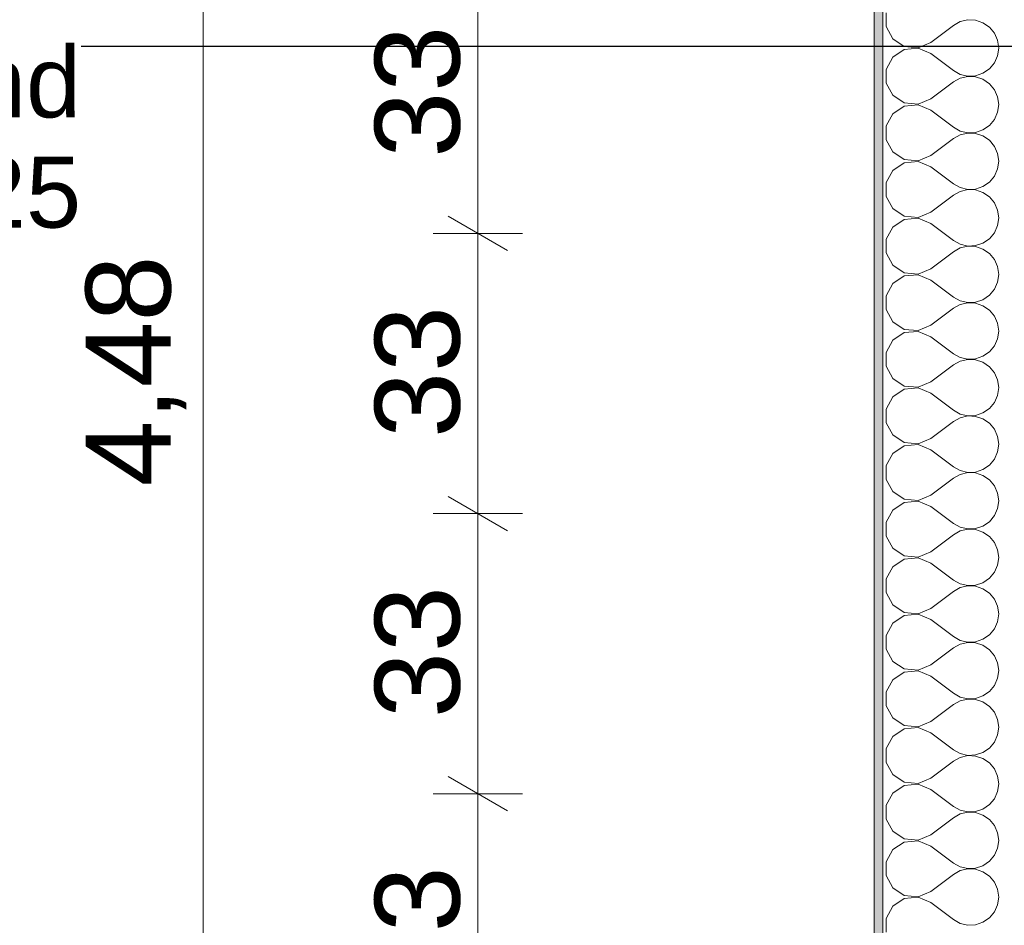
# Model space of a CAD drawing. Header units: metres. Extents: x -3.6 to 65.4, y -11 to 16.8.
# Tile 11 of 178: x -1.2 to 0, y 2.3 to 3.4. Entities that reach past the tile are written whole.
import ezdxf

# ---------------------------------------------------------------- set-up
doc = ezdxf.new("R2010")
doc.units = ezdxf.units.M
doc.header["$MEASUREMENT"] = 0
for name, color, linetype in [('154 - Bemaßung_ Beschriftung.Ausbau - Deckenspiegel', 7, 'Continuous'), ('604 - Struktur.Wand Aussen', 7, 'Continuous'), ('Neubau_154 - Bemaßung_ Beschriftung.Ausbau - Deckenspiegel', 7, 'Continuous')]:
    doc.layers.add(name, color=color, linetype=linetype)
doc.styles.add('ERSTELLTER_STIL_2', font='txt')
doc.dimstyles.new('ERSTELLTER_STIL__3', dxfattribs={"dimtxt": 0.1, "dimasz": 0.0532, "dimexe": 0.18, "dimexo": 0.0625, "dimgap": 0, "dimtad": 1, "dimzin": 0, "dimdsep": 46, "dimtxsty": 'ERSTELLTER_STIL_2', "dimblk": 'ARROWHEAD_2', "dimblk1": 'ARROWHEAD_2', "dimblk2": 'ARROWHEAD_2', "dimcen": 0.09, "dimse1": 1, "dimse2": 1, "dimclrd": 7, "dimclre": 7, "dimclrt": 7, "dimazin": 0, "dimtfac": 1, "dimtdec": 4, "dimtmove": 0, "dimatfit": 3, "dimfxl": 1, "dimtolj": 1, "dimtzin": 0, "dimarcsym": 0})
doc.dimstyles.new('ERSTELLTER_STIL__4', dxfattribs={"dimtxt": 0.18, "dimasz": 0.02736, "dimexe": 0.18, "dimexo": 0.0625, "dimgap": 0, "dimtad": 0, "dimtih": 1, "dimtoh": 1, "dimdec": 4, "dimzin": 0, "dimdsep": 46, "dimcen": 0.09, "dimadec": 0, "dimazin": 0, "dimtfac": 1, "dimtdec": 4, "dimtmove": 0, "dimatfit": 3, "dimldrblk": 'ARROWHEAD_11', "dimfxl": 1, "dimtolj": 1, "dimtzin": 0, "dimarcsym": 0})

# ---------------------------------------------------------------- blocks, each defined once
blk = doc.blocks.new('*X2')
at = {"layer": '604 - Struktur.Wand Aussen', "color": 7, "linetype": 'Continuous', "lineweight": 5}
for p, q in [((-0.1607, 3.3748), (-0.1607, 3.3585)), ((-0.0647, 3.3665), (-0.0736, 3.3645)), ((-0.0555, 3.3661), (-0.0647, 3.3665)), ((-0.0468, 3.3631), (-0.0555, 3.3661)), ((-0.1607, 3.3585), (-0.153, 3.3442)), ((-0.1083, 3.34), (-0.0817, 3.36)), ((-0.0736, 3.3645), (-0.0817, 3.36)), ((-0.0392, 3.3579), (-0.0468, 3.3631)), ((-0.0333, 3.3509), (-0.0392, 3.3579)), ((-0.153, 3.3442), (-0.1395, 3.3352)), ((-0.0296, 3.3424), (-0.0333, 3.3509)), ((-0.0283, 3.3333), (-0.0296, 3.3424)), ((-0.1395, 3.3314), (-0.153, 3.3224)), ((-0.1395, 3.3352), (-0.1233, 3.3337)), ((-0.1233, 3.333), (-0.1395, 3.3314)), ((-0.1233, 3.3337), (-0.1083, 3.34)), ((-0.1083, 3.3267), (-0.1233, 3.333)), ((-0.0296, 3.3242), (-0.0283, 3.3333)), ((-0.153, 3.3224), (-0.1607, 3.3081)), ((-0.1083, 3.3267), (-0.0817, 3.3067)), ((-0.0333, 3.3158), (-0.0296, 3.3242)), ((-0.1607, 3.3081), (-0.1607, 3.2919)), ((-0.0468, 3.3035), (-0.0392, 3.3087)), ((-0.0392, 3.3087), (-0.0333, 3.3158)), ((-0.0817, 3.3067), (-0.0736, 3.3022)), ((-0.0736, 3.2978), (-0.0817, 3.2933)), ((-0.0736, 3.3022), (-0.0647, 3.3001)), ((-0.0647, 3.2999), (-0.0736, 3.2978)), ((-0.0647, 3.3001), (-0.0555, 3.3006)), ((-0.0555, 3.2994), (-0.0647, 3.2999)), ((-0.0555, 3.3006), (-0.0468, 3.3035)), ((-0.0468, 3.2965), (-0.0555, 3.2994)), ((-0.0392, 3.2913), (-0.0468, 3.2965)), ((-0.1607, 3.2919), (-0.153, 3.2776)), ((-0.1083, 3.2733), (-0.0817, 3.2933)), ((-0.0333, 3.2842), (-0.0392, 3.2913)), ((-0.0296, 3.2758), (-0.0333, 3.2842)), ((-0.153, 3.2776), (-0.1395, 3.2686)), ((-0.1233, 3.267), (-0.1083, 3.2733)), ((-0.0283, 3.2667), (-0.0296, 3.2758)), ((-0.1395, 3.2648), (-0.153, 3.2558)), ((-0.1395, 3.2686), (-0.1233, 3.267)), ((-0.1233, 3.2663), (-0.1395, 3.2648)), ((-0.1083, 3.26), (-0.1233, 3.2663)), ((-0.0296, 3.2576), (-0.0283, 3.2667)), ((-0.153, 3.2558), (-0.1607, 3.2415)), ((-0.1083, 3.26), (-0.0817, 3.24)), ((-0.0392, 3.2421), (-0.0333, 3.2491)), ((-0.0333, 3.2491), (-0.0296, 3.2576)), ((-0.1607, 3.2415), (-0.1607, 3.2252)), ((-0.0817, 3.24), (-0.0736, 3.2355)), ((-0.0468, 3.2369), (-0.0392, 3.2421)), ((-0.1083, 3.2067), (-0.0817, 3.2267)), ((-0.0736, 3.2311), (-0.0817, 3.2267)), ((-0.0736, 3.2355), (-0.0647, 3.2335)), ((-0.0647, 3.2332), (-0.0736, 3.2311)), ((-0.0647, 3.2335), (-0.0555, 3.2339)), ((-0.0555, 3.2328), (-0.0647, 3.2332)), ((-0.0555, 3.2339), (-0.0468, 3.2369)), ((-0.0468, 3.2298), (-0.0555, 3.2328)), ((-0.0392, 3.2246), (-0.0468, 3.2298)), ((-0.1607, 3.2252), (-0.153, 3.2109)), ((-0.0333, 3.2175), (-0.0392, 3.2246)), ((-0.0296, 3.2091), (-0.0333, 3.2175)), ((-0.153, 3.2109), (-0.1395, 3.2019)), ((-0.1233, 3.2004), (-0.1083, 3.2067)), ((-0.0283, 3.2), (-0.0296, 3.2091)), ((-0.1395, 3.1981), (-0.153, 3.1891)), ((-0.1395, 3.2019), (-0.1233, 3.2004)), ((-0.1233, 3.1996), (-0.1395, 3.1981)), ((-0.1083, 3.1933), (-0.1233, 3.1996)), ((-0.1083, 3.1933), (-0.0817, 3.1733)), ((-0.0333, 3.1825), (-0.0296, 3.1909)), ((-0.0296, 3.1909), (-0.0283, 3.2)), ((-0.153, 3.1891), (-0.1607, 3.1748)), ((-0.0392, 3.1754), (-0.0333, 3.1825)), ((-0.1607, 3.1748), (-0.1607, 3.1585)), ((-0.0817, 3.1733), (-0.0736, 3.1689)), ((-0.0736, 3.1689), (-0.0647, 3.1668)), ((-0.0555, 3.1672), (-0.0468, 3.1702)), ((-0.0468, 3.1702), (-0.0392, 3.1754)), ((-0.1607, 3.1585), (-0.153, 3.1442)), ((-0.1083, 3.14), (-0.0817, 3.16)), ((-0.0736, 3.1645), (-0.0817, 3.16)), ((-0.0647, 3.1665), (-0.0736, 3.1645)), ((-0.0647, 3.1668), (-0.0555, 3.1672)), ((-0.0555, 3.1661), (-0.0647, 3.1665)), ((-0.0468, 3.1631), (-0.0555, 3.1661)), ((-0.0392, 3.1579), (-0.0468, 3.1631)), ((-0.0333, 3.1509), (-0.0392, 3.1579)), ((-0.0296, 3.1424), (-0.0333, 3.1509)), ((-0.153, 3.1442), (-0.1395, 3.1352)), ((-0.1395, 3.1352), (-0.1233, 3.1337)), ((-0.1233, 3.133), (-0.1395, 3.1314)), ((-0.1233, 3.1337), (-0.1083, 3.14)), ((-0.1083, 3.1267), (-0.1233, 3.133)), ((-0.0283, 3.1333), (-0.0296, 3.1424)), ((-0.0296, 3.1242), (-0.0283, 3.1333)), ((-0.153, 3.1224), (-0.1607, 3.1081)), ((-0.1395, 3.1314), (-0.153, 3.1224)), ((-0.1083, 3.1267), (-0.0817, 3.1067)), ((-0.0333, 3.1158), (-0.0296, 3.1242)), ((-0.0392, 3.1087), (-0.0333, 3.1158)), ((-0.1607, 3.1081), (-0.1607, 3.0919)), ((-0.0817, 3.1067), (-0.0736, 3.1022)), ((-0.0736, 3.1022), (-0.0647, 3.1001)), ((-0.0647, 3.0999), (-0.0736, 3.0978)), ((-0.0647, 3.1001), (-0.0555, 3.1006)), ((-0.0555, 3.0994), (-0.0647, 3.0999)), ((-0.0555, 3.1006), (-0.0468, 3.1035)), ((-0.0468, 3.0965), (-0.0555, 3.0994)), ((-0.0468, 3.1035), (-0.0392, 3.1087)), ((-0.1607, 3.0919), (-0.153, 3.0776)), ((-0.1083, 3.0733), (-0.0817, 3.0933)), ((-0.0736, 3.0978), (-0.0817, 3.0933)), ((-0.0392, 3.0913), (-0.0468, 3.0965)), ((-0.0333, 3.0842), (-0.0392, 3.0913)), ((-0.153, 3.0776), (-0.1395, 3.0686)), ((-0.0296, 3.0758), (-0.0333, 3.0842)), ((-0.0283, 3.0667), (-0.0296, 3.0758)), ((-0.1395, 3.0648), (-0.153, 3.0558)), ((-0.1395, 3.0686), (-0.1233, 3.067)), ((-0.1233, 3.0663), (-0.1395, 3.0648)), ((-0.1233, 3.067), (-0.1083, 3.0733)), ((-0.1083, 3.06), (-0.1233, 3.0663)), ((-0.0296, 3.0576), (-0.0283, 3.0667)), ((-0.153, 3.0558), (-0.1607, 3.0415)), ((-0.1083, 3.06), (-0.0817, 3.04)), ((-0.0333, 3.0491), (-0.0296, 3.0576)), ((-0.1607, 3.0415), (-0.1607, 3.0252)), ((-0.0817, 3.04), (-0.0736, 3.0355)), ((-0.0468, 3.0369), (-0.0392, 3.0421)), ((-0.0392, 3.0421), (-0.0333, 3.0491)), ((-0.0736, 3.0311), (-0.0817, 3.0267)), ((-0.0736, 3.0355), (-0.0647, 3.0335)), ((-0.0647, 3.0332), (-0.0736, 3.0311)), ((-0.0647, 3.0335), (-0.0555, 3.0339)), ((-0.0555, 3.0328), (-0.0647, 3.0332)), ((-0.0555, 3.0339), (-0.0468, 3.0369)), ((-0.0468, 3.0298), (-0.0555, 3.0328)), ((-0.0392, 3.0246), (-0.0468, 3.0298)), ((-0.1607, 3.0252), (-0.153, 3.0109)), ((-0.1083, 3.0067), (-0.0817, 3.0267)), ((-0.0333, 3.0175), (-0.0392, 3.0246)), ((-0.0296, 3.0091), (-0.0333, 3.0175)), ((-0.153, 3.0109), (-0.1395, 3.0019)), ((-0.1233, 3.0004), (-0.1083, 3.0067)), ((-0.0283, 3), (-0.0296, 3.0091)), ((-0.1395, 2.9981), (-0.153, 2.9891)), ((-0.1395, 3.0019), (-0.1233, 3.0004)), ((-0.1233, 2.9996), (-0.1395, 2.9981)), ((-0.1083, 2.9933), (-0.1233, 2.9996)), ((-0.0296, 2.9909), (-0.0283, 3)), ((-0.153, 2.9891), (-0.1607, 2.9748)), ((-0.1083, 2.9933), (-0.0817, 2.9733)), ((-0.0392, 2.9754), (-0.0333, 2.9825)), ((-0.0333, 2.9825), (-0.0296, 2.9909)), ((-0.1607, 2.9748), (-0.1607, 2.9585)), ((-0.0817, 2.9733), (-0.0736, 2.9689)), ((-0.0468, 2.9702), (-0.0392, 2.9754)), ((-0.1083, 2.94), (-0.0817, 2.96)), ((-0.0736, 2.9645), (-0.0817, 2.96)), ((-0.0736, 2.9689), (-0.0647, 2.9668)), ((-0.0647, 2.9665), (-0.0736, 2.9645)), ((-0.0647, 2.9668), (-0.0555, 2.9672)), ((-0.0555, 2.9661), (-0.0647, 2.9665)), ((-0.0555, 2.9672), (-0.0468, 2.9702)), ((-0.0468, 2.9631), (-0.0555, 2.9661)), ((-0.0392, 2.9579), (-0.0468, 2.9631)), ((-0.1607, 2.9585), (-0.153, 2.9442)), ((-0.0333, 2.9509), (-0.0392, 2.9579)), ((-0.0296, 2.9424), (-0.0333, 2.9509)), ((-0.153, 2.9442), (-0.1395, 2.9352)), ((-0.1233, 2.9337), (-0.1083, 2.94)), ((-0.0283, 2.9333), (-0.0296, 2.9424)), ((-0.1395, 2.9314), (-0.153, 2.9224)), ((-0.1395, 2.9352), (-0.1233, 2.9337)), ((-0.1233, 2.933), (-0.1395, 2.9314)), ((-0.1083, 2.9267), (-0.1233, 2.933)), ((-0.1083, 2.9267), (-0.0817, 2.9067)), ((-0.0333, 2.9158), (-0.0296, 2.9242)), ((-0.0296, 2.9242), (-0.0283, 2.9333)), ((-0.153, 2.9224), (-0.1607, 2.9081)), ((-0.0392, 2.9087), (-0.0333, 2.9158)), ((-0.1607, 2.9081), (-0.1607, 2.8919)), ((-0.0817, 2.9067), (-0.0736, 2.9022)), ((-0.0736, 2.9022), (-0.0647, 2.9001)), ((-0.0555, 2.9006), (-0.0468, 2.9035)), ((-0.0468, 2.9035), (-0.0392, 2.9087)), ((-0.1607, 2.8919), (-0.153, 2.8776)), ((-0.1083, 2.8733), (-0.0817, 2.8933)), ((-0.0736, 2.8978), (-0.0817, 2.8933)), ((-0.0647, 2.8999), (-0.0736, 2.8978)), ((-0.0647, 2.9001), (-0.0555, 2.9006)), ((-0.0555, 2.8994), (-0.0647, 2.8999)), ((-0.0468, 2.8965), (-0.0555, 2.8994)), ((-0.0392, 2.8913), (-0.0468, 2.8965)), ((-0.0333, 2.8842), (-0.0392, 2.8913)), ((-0.153, 2.8776), (-0.1395, 2.8686)), ((-0.0296, 2.8758), (-0.0333, 2.8842)), ((-0.1395, 2.8686), (-0.1233, 2.867)), ((-0.1233, 2.8663), (-0.1395, 2.8648)), ((-0.1233, 2.867), (-0.1083, 2.8733)), ((-0.1083, 2.86), (-0.1233, 2.8663)), ((-0.0283, 2.8667), (-0.0296, 2.8758)), ((-0.0296, 2.8576), (-0.0283, 2.8667)), ((-0.153, 2.8558), (-0.1607, 2.8415)), ((-0.1395, 2.8648), (-0.153, 2.8558)), ((-0.1083, 2.86), (-0.0817, 2.84)), ((-0.0333, 2.8491), (-0.0296, 2.8576)), ((-0.0392, 2.8421), (-0.0333, 2.8491)), ((-0.1607, 2.8415), (-0.1607, 2.8252)), ((-0.0817, 2.84), (-0.0736, 2.8355)), ((-0.0736, 2.8311), (-0.0817, 2.8267)), ((-0.0736, 2.8355), (-0.0647, 2.8335)), ((-0.0647, 2.8332), (-0.0736, 2.8311)), ((-0.0647, 2.8335), (-0.0555, 2.8339)), ((-0.0555, 2.8328), (-0.0647, 2.8332)), ((-0.0555, 2.8339), (-0.0468, 2.8369)), ((-0.0468, 2.8298), (-0.0555, 2.8328)), ((-0.0468, 2.8369), (-0.0392, 2.8421)), ((-0.1607, 2.8252), (-0.153, 2.8109)), ((-0.1083, 2.8067), (-0.0817, 2.8267)), ((-0.0392, 2.8246), (-0.0468, 2.8298)), ((-0.0333, 2.8175), (-0.0392, 2.8246)), ((-0.153, 2.8109), (-0.1395, 2.8019)), ((-0.0296, 2.8091), (-0.0333, 2.8175)), ((-0.0283, 2.8), (-0.0296, 2.8091)), ((-0.1395, 2.7981), (-0.153, 2.7891)), ((-0.1395, 2.8019), (-0.1233, 2.8004)), ((-0.1233, 2.7996), (-0.1395, 2.7981)), ((-0.1233, 2.8004), (-0.1083, 2.8067)), ((-0.1083, 2.7933), (-0.1233, 2.7996)), ((-0.0296, 2.7909), (-0.0283, 2.8)), ((-0.153, 2.7891), (-0.1607, 2.7748)), ((-0.1083, 2.7933), (-0.0817, 2.7733)), ((-0.0333, 2.7825), (-0.0296, 2.7909)), ((-0.1607, 2.7748), (-0.1607, 2.7585)), ((-0.0817, 2.7733), (-0.0736, 2.7689)), ((-0.0468, 2.7702), (-0.0392, 2.7754)), ((-0.0392, 2.7754), (-0.0333, 2.7825)), ((-0.0736, 2.7645), (-0.0817, 2.76)), ((-0.0736, 2.7689), (-0.0647, 2.7668)), ((-0.0647, 2.7665), (-0.0736, 2.7645)), ((-0.0647, 2.7668), (-0.0555, 2.7672)), ((-0.0555, 2.7661), (-0.0647, 2.7665)), ((-0.0555, 2.7672), (-0.0468, 2.7702)), ((-0.0468, 2.7631), (-0.0555, 2.7661)), ((-0.0392, 2.7579), (-0.0468, 2.7631)), ((-0.1607, 2.7585), (-0.153, 2.7442)), ((-0.1083, 2.74), (-0.0817, 2.76)), ((-0.0333, 2.7509), (-0.0392, 2.7579)), ((-0.0296, 2.7424), (-0.0333, 2.7509)), ((-0.153, 2.7442), (-0.1395, 2.7352)), ((-0.1233, 2.7337), (-0.1083, 2.74)), ((-0.0283, 2.7333), (-0.0296, 2.7424)), ((-0.1395, 2.7314), (-0.153, 2.7224)), ((-0.1395, 2.7352), (-0.1233, 2.7337)), ((-0.1233, 2.733), (-0.1395, 2.7314)), ((-0.1083, 2.7267), (-0.1233, 2.733)), ((-0.1083, 2.7267), (-0.0817, 2.7067)), ((-0.0296, 2.7242), (-0.0283, 2.7333)), ((-0.153, 2.7224), (-0.1607, 2.7081)), ((-0.0392, 2.7087), (-0.0333, 2.7158)), ((-0.0333, 2.7158), (-0.0296, 2.7242)), ((-0.1607, 2.7081), (-0.1607, 2.6919)), ((-0.0817, 2.7067), (-0.0736, 2.7022)), ((-0.0555, 2.7006), (-0.0468, 2.7035)), ((-0.0468, 2.7035), (-0.0392, 2.7087)), ((-0.1607, 2.6919), (-0.153, 2.6776)), ((-0.1083, 2.6733), (-0.0817, 2.6933)), ((-0.0736, 2.6978), (-0.0817, 2.6933)), ((-0.0736, 2.7022), (-0.0647, 2.7001)), ((-0.0647, 2.6999), (-0.0736, 2.6978)), ((-0.0647, 2.7001), (-0.0555, 2.7006)), ((-0.0555, 2.6994), (-0.0647, 2.6999)), ((-0.0468, 2.6965), (-0.0555, 2.6994)), ((-0.0392, 2.6913), (-0.0468, 2.6965)), ((-0.0333, 2.6842), (-0.0392, 2.6913)), ((-0.0296, 2.6758), (-0.0333, 2.6842)), ((-0.153, 2.6776), (-0.1395, 2.6686)), ((-0.1233, 2.667), (-0.1083, 2.6733)), ((-0.0283, 2.6667), (-0.0296, 2.6758)), ((-0.1395, 2.6648), (-0.153, 2.6558)), ((-0.1395, 2.6686), (-0.1233, 2.667)), ((-0.1233, 2.6663), (-0.1395, 2.6648)), ((-0.1083, 2.66), (-0.1233, 2.6663)), ((-0.1083, 2.66), (-0.0817, 2.64)), ((-0.0333, 2.6491), (-0.0296, 2.6576)), ((-0.0296, 2.6576), (-0.0283, 2.6667)), ((-0.153, 2.6558), (-0.1607, 2.6415)), ((-0.0392, 2.6421), (-0.0333, 2.6491)), ((-0.1607, 2.6415), (-0.1607, 2.6252)), ((-0.0817, 2.64), (-0.0736, 2.6355)), ((-0.0736, 2.6355), (-0.0647, 2.6335)), ((-0.0647, 2.6335), (-0.0555, 2.6339)), ((-0.0555, 2.6339), (-0.0468, 2.6369)), ((-0.0468, 2.6369), (-0.0392, 2.6421)), ((-0.1607, 2.6252), (-0.153, 2.6109)), ((-0.1083, 2.6067), (-0.0817, 2.6267)), ((-0.0736, 2.6311), (-0.0817, 2.6267)), ((-0.0647, 2.6332), (-0.0736, 2.6311)), ((-0.0555, 2.6328), (-0.0647, 2.6332)), ((-0.0468, 2.6298), (-0.0555, 2.6328)), ((-0.0392, 2.6246), (-0.0468, 2.6298)), ((-0.0333, 2.6175), (-0.0392, 2.6246)), ((-0.153, 2.6109), (-0.1395, 2.6019)), ((-0.0296, 2.6091), (-0.0333, 2.6175)), ((-0.1395, 2.6019), (-0.1233, 2.6004)), ((-0.1233, 2.5996), (-0.1395, 2.5981)), ((-0.1233, 2.6004), (-0.1083, 2.6067)), ((-0.1083, 2.5933), (-0.1233, 2.5996)), ((-0.0283, 2.6), (-0.0296, 2.6091)), ((-0.0296, 2.5909), (-0.0283, 2.6)), ((-0.153, 2.5891), (-0.1607, 2.5748)), ((-0.1395, 2.5981), (-0.153, 2.5891)), ((-0.1083, 2.5933), (-0.0817, 2.5733)), ((-0.0333, 2.5825), (-0.0296, 2.5909)), ((-0.0392, 2.5754), (-0.0333, 2.5825)), ((-0.1607, 2.5748), (-0.1607, 2.5585)), ((-0.0817, 2.5733), (-0.0736, 2.5689)), ((-0.0736, 2.5645), (-0.0817, 2.56)), ((-0.0736, 2.5689), (-0.0647, 2.5668)), ((-0.0647, 2.5665), (-0.0736, 2.5645)), ((-0.0647, 2.5668), (-0.0555, 2.5672)), ((-0.0555, 2.5661), (-0.0647, 2.5665)), ((-0.0555, 2.5672), (-0.0468, 2.5702)), ((-0.0468, 2.5631), (-0.0555, 2.5661)), ((-0.0468, 2.5702), (-0.0392, 2.5754)), ((-0.1607, 2.5585), (-0.153, 2.5442)), ((-0.1083, 2.54), (-0.0817, 2.56)), ((-0.0392, 2.5579), (-0.0468, 2.5631)), ((-0.0333, 2.5509), (-0.0392, 2.5579)), ((-0.153, 2.5442), (-0.1395, 2.5352)), ((-0.0296, 2.5424), (-0.0333, 2.5509)), ((-0.0283, 2.5333), (-0.0296, 2.5424)), ((-0.1395, 2.5314), (-0.153, 2.5224)), ((-0.1395, 2.5352), (-0.1233, 2.5337)), ((-0.1233, 2.533), (-0.1395, 2.5314)), ((-0.1233, 2.5337), (-0.1083, 2.54)), ((-0.1083, 2.5267), (-0.1233, 2.533)), ((-0.0296, 2.5242), (-0.0283, 2.5333)), ((-0.153, 2.5224), (-0.1607, 2.5081)), ((-0.1083, 2.5267), (-0.0817, 2.5067)), ((-0.0333, 2.5158), (-0.0296, 2.5242)), ((-0.1607, 2.5081), (-0.1607, 2.4919)), ((-0.0817, 2.5067), (-0.0736, 2.5022)), ((-0.0468, 2.5035), (-0.0392, 2.5087)), ((-0.0392, 2.5087), (-0.0333, 2.5158)), ((-0.0736, 2.4978), (-0.0817, 2.4933)), ((-0.0736, 2.5022), (-0.0647, 2.5001)), ((-0.0647, 2.4999), (-0.0736, 2.4978)), ((-0.0647, 2.5001), (-0.0555, 2.5006)), ((-0.0555, 2.4994), (-0.0647, 2.4999)), ((-0.0555, 2.5006), (-0.0468, 2.5035)), ((-0.0468, 2.4965), (-0.0555, 2.4994)), ((-0.0392, 2.4913), (-0.0468, 2.4965)), ((-0.1607, 2.4919), (-0.153, 2.4776)), ((-0.1083, 2.4733), (-0.0817, 2.4933)), ((-0.0333, 2.4842), (-0.0392, 2.4913)), ((-0.0296, 2.4758), (-0.0333, 2.4842)), ((-0.153, 2.4776), (-0.1395, 2.4686)), ((-0.1233, 2.467), (-0.1083, 2.4733)), ((-0.0283, 2.4667), (-0.0296, 2.4758)), ((-0.1395, 2.4648), (-0.153, 2.4558)), ((-0.1395, 2.4686), (-0.1233, 2.467)), ((-0.1233, 2.4663), (-0.1395, 2.4648)), ((-0.1083, 2.46), (-0.1233, 2.4663)), ((-0.1083, 2.46), (-0.0817, 2.44)), ((-0.0296, 2.4576), (-0.0283, 2.4667)), ((-0.153, 2.4558), (-0.1607, 2.4415)), ((-0.0392, 2.4421), (-0.0333, 2.4491)), ((-0.0333, 2.4491), (-0.0296, 2.4576)), ((-0.1607, 2.4415), (-0.1607, 2.4252)), ((-0.0817, 2.44), (-0.0736, 2.4355)), ((-0.0555, 2.4339), (-0.0468, 2.4369)), ((-0.0468, 2.4369), (-0.0392, 2.4421)), ((-0.1607, 2.4252), (-0.153, 2.4109)), ((-0.1083, 2.4067), (-0.0817, 2.4267)), ((-0.0736, 2.4311), (-0.0817, 2.4267)), ((-0.0736, 2.4355), (-0.0647, 2.4335)), ((-0.0647, 2.4332), (-0.0736, 2.4311)), ((-0.0647, 2.4335), (-0.0555, 2.4339)), ((-0.0555, 2.4328), (-0.0647, 2.4332)), ((-0.0468, 2.4298), (-0.0555, 2.4328)), ((-0.0392, 2.4246), (-0.0468, 2.4298)), ((-0.0333, 2.4175), (-0.0392, 2.4246)), ((-0.0296, 2.4091), (-0.0333, 2.4175)), ((-0.153, 2.4109), (-0.1395, 2.4019)), ((-0.1395, 2.4019), (-0.1233, 2.4004)), ((-0.1233, 2.4004), (-0.1083, 2.4067)), ((-0.0283, 2.4), (-0.0296, 2.4091)), ((-0.1395, 2.3981), (-0.153, 2.3891)), ((-0.1233, 2.3996), (-0.1395, 2.3981)), ((-0.1083, 2.3933), (-0.1233, 2.3996)), ((-0.1083, 2.3933), (-0.0817, 2.3733)), ((-0.0333, 2.3825), (-0.0296, 2.3909)), ((-0.0296, 2.3909), (-0.0283, 2.4)), ((-0.153, 2.3891), (-0.1607, 2.3748)), ((-0.0392, 2.3754), (-0.0333, 2.3825)), ((-0.1607, 2.3748), (-0.1607, 2.3585)), ((-0.0817, 2.3733), (-0.0736, 2.3689)), ((-0.0736, 2.3689), (-0.0647, 2.3668)), ((-0.0647, 2.3668), (-0.0555, 2.3672)), ((-0.0555, 2.3672), (-0.0468, 2.3702)), ((-0.0468, 2.3702), (-0.0392, 2.3754)), ((-0.1607, 2.3585), (-0.153, 2.3442)), ((-0.1083, 2.34), (-0.0817, 2.36)), ((-0.0736, 2.3645), (-0.0817, 2.36)), ((-0.0647, 2.3665), (-0.0736, 2.3645)), ((-0.0555, 2.3661), (-0.0647, 2.3665)), ((-0.0468, 2.3631), (-0.0555, 2.3661)), ((-0.0392, 2.3579), (-0.0468, 2.3631)), ((-0.0333, 2.3509), (-0.0392, 2.3579)), ((-0.153, 2.3442), (-0.1395, 2.3352)), ((-0.0296, 2.3424), (-0.0333, 2.3509)), ((-0.1395, 2.3352), (-0.1233, 2.3337)), ((-0.1233, 2.333), (-0.1395, 2.3314)), ((-0.1233, 2.3337), (-0.1083, 2.34)), ((-0.1083, 2.3267), (-0.1233, 2.333)), ((-0.0283, 2.3333), (-0.0296, 2.3424)), ((-0.0296, 2.3242), (-0.0283, 2.3333)), ((-0.153, 2.3224), (-0.1607, 2.3081)), ((-0.1395, 2.3314), (-0.153, 2.3224)), ((-0.1083, 2.3267), (-0.0817, 2.3067)), ((-0.0333, 2.3158), (-0.0296, 2.3242)), ((-0.0392, 2.3087), (-0.0333, 2.3158)), ((-0.1607, 2.3081), (-0.1607, 2.2919)), ((-0.0817, 2.3067), (-0.0736, 2.3022)), ((-0.0736, 2.3022), (-0.0647, 2.3001)), ((-0.0647, 2.3001), (-0.0555, 2.3006)), ((-0.0555, 2.3006), (-0.0468, 2.3035)), ((-0.0468, 2.3035), (-0.0392, 2.3087))]:
    blk.add_line(p, q, dxfattribs=at)
blk = doc.blocks.new('ARROWHEAD_11')
at = {"color": 0, "linetype": 'Continuous', "lineweight": 0}
blk.add_line((0, 0), (-1, 0), dxfattribs=at)
at = {"color": 0, "linetype": 'Continuous', "lineweight": 0, "const_width": 0.25, "flags": 128}
blk.add_lwpolyline([(-0.125, 0, 1), (0.125, 0, 1)], format="xyb", close=True, dxfattribs=at)
blk = doc.blocks.new('*D162')
at = {"layer": '154 - Bemaßung_ Beschriftung.Ausbau - Deckenspiegel', "color": 7, "linetype": 'Continuous', "lineweight": 5}
for p, q in [((-0.6771, 2.4752), (-0.6071, 2.4348)), ((-0.5896, 2.455), (-0.6946, 2.455)), ((-0.6421, 2.125), (-0.6421, 2.455)), ((-0.6771, 2.1452), (-0.6071, 2.1048)), ((-0.5896, 2.125), (-0.6946, 2.125))]:
    blk.add_line(p, q, dxfattribs=at)
at = {"layer": '154 - Bemaßung_ Beschriftung.Ausbau - Deckenspiegel', "color": 7, "lineweight": 5, "insert": (-0.6621, 2.2141), "char_height": 0.1, "attachment_point": 7, "rotation": 90, "style": 'ERSTELLTER_STIL_2'}
blk.add_mtext('\\A1;{\\pql;\\fArial|b0|i0|c0|p38;33}', dxfattribs=at)
blk = doc.blocks.new('ARROWHEAD_2')
at = {"color": 0, "linetype": 'Continuous', "lineweight": 0}
for p, q in [((-0.378, -0.655), (0.378, 0.655)), ((0, 0), (-1, 0))]:
    blk.add_line(p, q, dxfattribs=at)
blk = doc.blocks.new('*D163')
at = {"layer": '154 - Bemaßung_ Beschriftung.Ausbau - Deckenspiegel', "color": 7, "linetype": 'Continuous', "lineweight": 5}
for p, q in [((-0.6771, 2.8052), (-0.6071, 2.7648)), ((-0.5896, 2.785), (-0.6946, 2.785)), ((-0.6421, 2.455), (-0.6421, 2.785)), ((-0.6771, 2.4752), (-0.6071, 2.4348)), ((-0.5896, 2.455), (-0.6946, 2.455))]:
    blk.add_line(p, q, dxfattribs=at)
at = {"layer": '154 - Bemaßung_ Beschriftung.Ausbau - Deckenspiegel', "color": 7, "lineweight": 5, "insert": (-0.6621, 2.5441), "char_height": 0.1, "attachment_point": 7, "rotation": 90, "style": 'ERSTELLTER_STIL_2'}
blk.add_mtext('\\A1;{\\pql;\\fArial|b0|i0|c0|p38;33}', dxfattribs=at)
blk = doc.blocks.new('*D164')
at = {"layer": '154 - Bemaßung_ Beschriftung.Ausbau - Deckenspiegel', "color": 7, "linetype": 'Continuous', "lineweight": 5}
for p, q in [((-0.6771, 3.1352), (-0.6071, 3.0948)), ((-0.5896, 3.115), (-0.6946, 3.115)), ((-0.6421, 2.785), (-0.6421, 3.115)), ((-0.6771, 2.8052), (-0.6071, 2.7648)), ((-0.5896, 2.785), (-0.6946, 2.785))]:
    blk.add_line(p, q, dxfattribs=at)
at = {"layer": '154 - Bemaßung_ Beschriftung.Ausbau - Deckenspiegel', "color": 7, "lineweight": 5, "insert": (-0.6621, 2.8741), "char_height": 0.1, "attachment_point": 7, "rotation": 90, "style": 'ERSTELLTER_STIL_2'}
blk.add_mtext('\\A1;{\\pql;\\fArial|b0|i0|c0|p38;33}', dxfattribs=at)
blk = doc.blocks.new('*D165')
at = {"layer": '154 - Bemaßung_ Beschriftung.Ausbau - Deckenspiegel', "color": 7, "linetype": 'Continuous', "lineweight": 5}
for p, q in [((-0.6771, 3.4652), (-0.6071, 3.4248)), ((-0.5896, 3.445), (-0.6946, 3.445)), ((-0.6421, 3.115), (-0.6421, 3.445)), ((-0.6771, 3.1352), (-0.6071, 3.0948)), ((-0.5896, 3.115), (-0.6946, 3.115))]:
    blk.add_line(p, q, dxfattribs=at)
at = {"layer": '154 - Bemaßung_ Beschriftung.Ausbau - Deckenspiegel', "color": 7, "lineweight": 5, "insert": (-0.6621, 3.2041), "char_height": 0.1, "attachment_point": 7, "rotation": 90, "style": 'ERSTELLTER_STIL_2'}
blk.add_mtext('\\A1;{\\pql;\\fArial|b0|i0|c0|p38;33}', dxfattribs=at)
blk = doc.blocks.new('*D280')
at = {"layer": '154 - Bemaßung_ Beschriftung.Ausbau - Deckenspiegel', "color": 7, "linetype": 'Continuous', "lineweight": 5}
for p, q in [((-0.9656, 5.19), (-0.9656, 5.2242)), ((-0.9306, 5.1698), (-1.0006, 5.2102)), ((-0.9131, 5.19), (-1.0181, 5.19)), ((-0.9656, 0.71), (-0.9656, 5.19)), ((-1.0006, 0.7302), (-0.9306, 0.6898)), ((-0.9131, 0.71), (-1.0181, 0.71)), ((-0.9656, 0.6758), (-0.9656, 0.71))]:
    blk.add_line(p, q, dxfattribs=at)
at = {"layer": '154 - Bemaßung_ Beschriftung.Ausbau - Deckenspiegel', "color": 7, "lineweight": 5, "insert": (-0.9856, 2.817), "char_height": 0.1, "attachment_point": 7, "rotation": 90, "style": 'ERSTELLTER_STIL_2'}
blk.add_mtext('\\A1;{\\pql;\\fArial|b0|i0|c0|p38;4,48}', dxfattribs=at)

msp = doc.modelspace()

# ---------------------------------------------------------------- hatches: boundary and pattern name
at = {"layer": '604 - Struktur.Wand Aussen', "linetype": 'Continuous', "lineweight": 0, "true_color": 0x000000}
h = msp.add_hatch(dxfattribs=at)
h.set_pattern_fill('Verputz_0001', color=18, style=0, pattern_type=2)
h.set_pattern_definition([(0, (0, 0), (0, 0.0866025), [0, -0.05]), (0, (0.025, 0.0433), (0, 0.0866025), [0, -0.05])])
h.paths.add_polyline_path([(-0.165, -0.145), (-0.165, 5.33), (-0.175, 5.33), (-0.175, -0.145)])

# ---------------------------------------------------------------- linework, layer by layer
at = {"layer": '604 - Struktur.Wand Aussen', "color": 7, "linetype": 'Continuous', "lineweight": 13}
msp.add_line((-0.165, 5.33), (-0.165, -0.005), dxfattribs=at)
at = {"layer": '604 - Struktur.Wand Aussen', "color": 7, "linetype": 'Continuous', "lineweight": 13, "flags": 128}
msp.add_lwpolyline([(-0.175, 5.33), (-0.175, -0.155)], dxfattribs=at)

# ---------------------------------------------------------------- block references
at = {"layer": '604 - Struktur.Wand Aussen', "color": 7, "lineweight": 18}
msp.add_blockref('*X2', (0, 0), dxfattribs=at)

# ---------------------------------------------------------------- texts
at = {"layer": 'Neubau_154 - Bemaßung_ Beschriftung.Ausbau - Deckenspiegel', "color": 1, "linetype": 'Continuous', "lineweight": 13, "insert": (-1.1095, 3.3352), "char_height": 0.083635, "attachment_point": 3, "line_spacing_factor": 0.930826, "style": 'ERSTELLTER_STIL_2'}
msp.add_mtext('\\A1;{\\pqr;\\fArial|b0|i0|c0|p38;Raster Decke freitragend\\P\\pqr;\\fArial|b0|i0|c0|p38;2 x UA 125}', dxfattribs=at)

# ---------------------------------------------------------------- dimensions: what is measured, and where the dimension line sits
at = {"layer": '154 - Bemaßung_ Beschriftung.Ausbau - Deckenspiegel', "color": 7, "linetype": 'Continuous', "lineweight": 5}
for base, p1, p2, picture, middle in [((-0.9656, 5.19), (1.0072, 0.71), (7.665, 5.19), '*D280', (-1.0356, 2.9468)), ((-0.6421, 3.445), (1.0053, 3.115), (0.9971, 3.445), '*D165', (-0.7121, 3.2803)), ((-0.6421, 3.115), (0.9603, 2.785), (1.0053, 3.115), '*D164', (-0.7121, 2.9503)), ((-0.6421, 2.785), (0.9481, 2.455), (0.9603, 2.785), '*D163', (-0.7121, 2.6203)), ((-0.6421, 2.455), (0.9481, 2.125), (0.9481, 2.455), '*D162', (-0.7121, 2.2903))]:
    dim = msp.add_linear_dim(base=base, p1=p1, p2=p2, angle=90, dimstyle='ERSTELLTER_STIL__3', dxfattribs=at)
    dim.commit()
    dim.dimension.update_dxf_attribs({"geometry": picture, "text_midpoint": middle, "dimtype": 160, "text_rotation": 90})

# ---------------------------------------------------------------- leaders
at = {"layer": 'Neubau_154 - Bemaßung_ Beschriftung.Ausbau - Deckenspiegel', "color": 1, "linetype": 'Continuous', "lineweight": 13, "annotation_type": 0, "has_hookline": 1, "hookline_direction": 1, "text_width": 1.28}
msp.add_leader([(0.375, 3.2893), (0.31, 3.3352), (-1.1095, 3.3352)], dimstyle='ERSTELLTER_STIL__4', dxfattribs=at)

doc.saveas('drawing.dxf')
